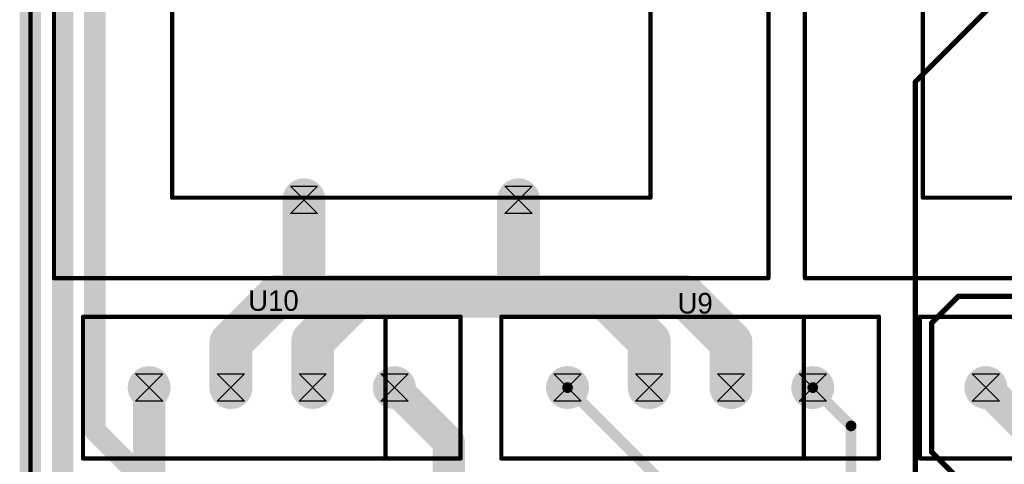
# Model space of a CAD drawing. Extents: x 74 to 326, y 70 to 232.
# Tile 6 of 138: x 74 to 120, y 153 to 173. Entities that reach past the tile are written whole.
import ezdxf

# ---------------------------------------------------------------- set-up
doc = ezdxf.new("R2010")
doc.units = 0
for name, color, linetype in [('Board', 3, 'CONTINUOUS'), ('Bottom', 2, 'CONTINUOUS'), ('Drill_Layer', 255, 'CONTINUOUS'), ('Gnd', 12, 'CONTINUOUS'), ('Pwr', 13, 'CONTINUOUS'), ('Top', 1, 'CONTINUOUS'), ('Top_Silk', 6, 'CONTINUOUS')]:
    doc.layers.add(name, color=color, linetype=linetype)

# ---------------------------------------------------------------- blocks, each defined once
blk = doc.blocks.new('Hour')
at = {"layer": 'Drill_Layer', "linetype": 'CONTINUOUS'}
for p, q in [((-12.7, 12.7), (12.7, 12.7)), ((-12.7, 12.7), (12.7, -12.7)), ((12.7, 12.7), (-12.7, -12.7)), ((12.7, -12.7), (-12.7, -12.7))]:
    blk.add_line(p, q, dxfattribs=at)
blk = doc.blocks.new('UNIT_DISC')
at = {"linetype": 'CONTINUOUS', "const_width": 0.5}
blk.add_lwpolyline([(0.25, 0, 1), (-0.25, 0, 1)], format="xyb", close=True, dxfattribs=at)
blk = doc.blocks.new('RS2_17990')
at = {"layer": 'Top_Silk', "linetype": 'CONTINUOUS', "const_width": 0.2}
for points in [[(77.45, 152.95), (77.45, 159.55)], [(77.45, 159.55), (95.05, 159.55)], [(91.55, 152.95), (91.55, 159.55)], [(95.05, 152.95), (95.05, 159.55)], [(95.05, 152.95), (77.45, 152.95)]]:
    blk.add_lwpolyline(points, dxfattribs=at)
at = {"layer": 'Top_Silk', "xscale": 0.2, "yscale": 0.2, "zscale": 0.2}
for p in [(77.45, 159.55), (77.45, 159.55), (91.55, 159.55), (95.05, 159.55), (95.05, 159.55), (77.45, 152.95), (77.45, 152.95), (91.55, 152.95), (95.05, 152.95), (95.05, 152.95)]:
    blk.add_blockref('UNIT_DISC', p, dxfattribs=at)
blk = doc.blocks.new('SHAPE_EL_787_787_0_0_0_0')
at = {"xscale": 2, "yscale": 2, "zscale": 2}
blk.add_blockref('UNIT_DISC', (0, 0), dxfattribs=at)
blk = doc.blocks.new('SHAPE_EL_669_669_0_0_0_0')
at = {"xscale": 1.7, "yscale": 1.7, "zscale": 1.7}
blk.add_blockref('UNIT_DISC', (0, 0), dxfattribs=at)
blk = doc.blocks.new('c2000h1200455')
at = {"layer": 'Bottom'}
blk.add_blockref('SHAPE_EL_787_787_0_0_0_0', (0, 0), dxfattribs=at)
at = {"layer": 'Gnd'}
blk.add_blockref('SHAPE_EL_669_669_0_0_0_0', (0, 0), dxfattribs=at)
at = {"layer": 'Pwr'}
blk.add_blockref('SHAPE_EL_669_669_0_0_0_0', (0, 0), dxfattribs=at)
at = {"layer": 'Top'}
blk.add_blockref('SHAPE_EL_787_787_0_0_0_0', (0, 0), dxfattribs=at)
blk = doc.blocks.new('c2000h1200433')
at = {"layer": 'Bottom'}
blk.add_blockref('SHAPE_EL_787_787_0_0_0_0', (0, 0), dxfattribs=at)
at = {"layer": 'Gnd'}
blk.add_blockref('SHAPE_EL_669_669_0_0_0_0', (0, 0), dxfattribs=at)
at = {"layer": 'Pwr'}
blk.add_blockref('SHAPE_EL_669_669_0_0_0_0', (0, 0), dxfattribs=at)
at = {"layer": 'Top'}
blk.add_blockref('SHAPE_EL_787_787_0_0_0_0', (0, 0), dxfattribs=at)
blk = doc.blocks.new('c2000h1200430')
at = {"layer": 'Bottom'}
blk.add_blockref('SHAPE_EL_787_787_0_0_0_0', (0, 0), dxfattribs=at)
at = {"layer": 'Gnd'}
blk.add_blockref('SHAPE_EL_669_669_0_0_0_0', (0, 0), dxfattribs=at)
at = {"layer": 'Pwr'}
blk.add_blockref('SHAPE_EL_669_669_0_0_0_0', (0, 0), dxfattribs=at)
at = {"layer": 'Top'}
blk.add_blockref('SHAPE_EL_787_787_0_0_0_0', (0, 0), dxfattribs=at)
blk = doc.blocks.new('c2000h1200456')
at = {"layer": 'Bottom'}
blk.add_blockref('SHAPE_EL_787_787_0_0_0_0', (0, 0), dxfattribs=at)
at = {"layer": 'Gnd'}
blk.add_blockref('SHAPE_EL_669_669_0_0_0_0', (0, 0), dxfattribs=at)
at = {"layer": 'Pwr'}
blk.add_blockref('SHAPE_EL_669_669_0_0_0_0', (0, 0), dxfattribs=at)
at = {"layer": 'Top'}
blk.add_blockref('SHAPE_EL_787_787_0_0_0_0', (0, 0), dxfattribs=at)
blk = doc.blocks.new('U10')
blk.add_blockref('RS2_17990', (0, 0))
at = {"rotation": 270}
for name, p in [('c2000h1200456', (80.535, 156.25)), ('c2000h1200430', (84.345, 156.25)), ('c2000h1200433', (88.155, 156.25)), ('c2000h1200455', (91.965, 156.25))]:
    blk.add_blockref(name, p, dxfattribs=at)
at = {"layer": 'Top_Silk'}
blk.add_text('U10', height=0.96, dxfattribs=at).set_placement((85.15, 159.825))
blk = doc.blocks.new('RS2_18104')
at = {"layer": 'Top_Silk', "linetype": 'CONTINUOUS', "const_width": 0.2}
for points in [[(96.95, 152.95), (96.95, 159.55)], [(96.95, 159.55), (114.55, 159.55)], [(111.05, 152.95), (111.05, 159.55)], [(114.55, 152.95), (114.55, 159.55)], [(114.55, 152.95), (96.95, 152.95)]]:
    blk.add_lwpolyline(points, dxfattribs=at)
at = {"layer": 'Top_Silk', "xscale": 0.2, "yscale": 0.2, "zscale": 0.2}
for p in [(96.95, 159.55), (96.95, 159.55), (111.05, 159.55), (114.55, 159.55), (114.55, 159.55), (96.95, 152.95), (96.95, 152.95), (111.05, 152.95), (114.55, 152.95), (114.55, 152.95)]:
    blk.add_blockref('UNIT_DISC', p, dxfattribs=at)
blk = doc.blocks.new('c2000h1200439')
at = {"layer": 'Bottom'}
blk.add_blockref('SHAPE_EL_787_787_0_0_0_0', (0, 0), dxfattribs=at)
at = {"layer": 'Gnd'}
blk.add_blockref('SHAPE_EL_669_669_0_0_0_0', (0, 0), dxfattribs=at)
at = {"layer": 'Pwr'}
blk.add_blockref('SHAPE_EL_669_669_0_0_0_0', (0, 0), dxfattribs=at)
at = {"layer": 'Top'}
blk.add_blockref('SHAPE_EL_787_787_0_0_0_0', (0, 0), dxfattribs=at)
blk = doc.blocks.new('c2000h1200443')
at = {"layer": 'Bottom'}
blk.add_blockref('SHAPE_EL_787_787_0_0_0_0', (0, 0), dxfattribs=at)
at = {"layer": 'Gnd'}
blk.add_blockref('SHAPE_EL_669_669_0_0_0_0', (0, 0), dxfattribs=at)
at = {"layer": 'Pwr'}
blk.add_blockref('SHAPE_EL_669_669_0_0_0_0', (0, 0), dxfattribs=at)
at = {"layer": 'Top'}
blk.add_blockref('SHAPE_EL_787_787_0_0_0_0', (0, 0), dxfattribs=at)
blk = doc.blocks.new('U9')
blk.add_blockref('RS2_18104', (0, 0))
at = {"rotation": 270}
for name, p in [('c2000h1200443', (100.035, 156.25)), ('c2000h1200430', (103.845, 156.25)), ('c2000h1200433', (107.655, 156.25)), ('c2000h1200439', (111.465, 156.25))]:
    blk.add_blockref(name, p, dxfattribs=at)
at = {"layer": 'Top_Silk'}
blk.add_text('U9', height=0.96, dxfattribs=at).set_placement((105.1625, 159.7))
blk = doc.blocks.new('TPK_2_24382')
at = {"layer": 'Top_Silk', "linetype": 'CONTINUOUS', "const_width": 0.2}
for points in [[(76.1, 188.65), (109.4, 188.65)], [(76.1, 161.35), (76.1, 188.65)], [(109.4, 188.65), (109.4, 161.35)], [(103.9, 184.9), (81.6, 184.9)], [(81.6, 184.9), (81.6, 165.1)], [(103.9, 165.1), (103.9, 184.9)], [(81.6, 165.1), (103.9, 165.1)], [(109.4, 161.35), (76.1, 161.35)]]:
    blk.add_lwpolyline(points, dxfattribs=at)
at = {"layer": 'Top_Silk', "xscale": 0.2, "yscale": 0.2, "zscale": 0.2}
for p in [(76.1, 188.65), (76.1, 188.65), (109.4, 188.65), (109.4, 188.65), (81.6, 184.9), (81.6, 184.9), (103.9, 184.9), (103.9, 184.9), (81.6, 165.1), (81.6, 165.1), (103.9, 165.1), (103.9, 165.1), (76.1, 161.35), (76.1, 161.35), (109.4, 161.35), (109.4, 161.35)]:
    blk.add_blockref('UNIT_DISC', p, dxfattribs=at)
blk = doc.blocks.new('c2000h1200426')
at = {"layer": 'Bottom'}
blk.add_blockref('SHAPE_EL_787_787_0_0_0_0', (0, 0), dxfattribs=at)
at = {"layer": 'Gnd'}
blk.add_blockref('SHAPE_EL_669_669_0_0_0_0', (0, 0), dxfattribs=at)
at = {"layer": 'Pwr'}
blk.add_blockref('SHAPE_EL_669_669_0_0_0_0', (0, 0), dxfattribs=at)
at = {"layer": 'Top'}
blk.add_blockref('SHAPE_EL_787_787_0_0_0_0', (0, 0), dxfattribs=at)
blk = doc.blocks.new('c2000h1200427')
at = {"layer": 'Bottom'}
blk.add_blockref('SHAPE_EL_787_787_0_0_0_0', (0, 0), dxfattribs=at)
at = {"layer": 'Gnd'}
blk.add_blockref('SHAPE_EL_669_669_0_0_0_0', (0, 0), dxfattribs=at)
at = {"layer": 'Pwr'}
blk.add_blockref('SHAPE_EL_669_669_0_0_0_0', (0, 0), dxfattribs=at)
at = {"layer": 'Top'}
blk.add_blockref('SHAPE_EL_787_787_0_0_0_0', (0, 0), dxfattribs=at)
blk = doc.blocks.new('T1')
blk.add_blockref('TPK_2_24382', (0, 0))
at = {"rotation": 90}
for name, p in [('c2000h1200427', (82.75, 185)), ('c2000h1200426', (102.75, 185)), ('c2000h1200430', (87.75, 165)), ('c2000h1200433', (97.75, 165))]:
    blk.add_blockref(name, p, dxfattribs=at)
at = {"layer": 'Top_Silk'}
blk.add_text('T1', height=1.6, dxfattribs=at).set_placement((86.1875, 189))
blk = doc.blocks.new('RS2_23317')
at = {"layer": 'Top_Silk', "linetype": 'CONTINUOUS', "const_width": 0.2}
for points in [[(116.45, 152.95), (116.45, 159.55)], [(116.45, 159.55), (134.05, 159.55)], [(130.55, 152.95), (130.55, 159.55)], [(134.05, 152.95), (134.05, 159.55)], [(134.05, 152.95), (116.45, 152.95)]]:
    blk.add_lwpolyline(points, dxfattribs=at)
at = {"layer": 'Top_Silk', "xscale": 0.2, "yscale": 0.2, "zscale": 0.2}
for p in [(116.45, 159.55), (116.45, 159.55), (130.55, 159.55), (134.05, 159.55), (134.05, 159.55), (116.45, 152.95), (116.45, 152.95), (130.55, 152.95), (134.05, 152.95), (134.05, 152.95)]:
    blk.add_blockref('UNIT_DISC', p, dxfattribs=at)
blk = doc.blocks.new('c2000h1200152')
at = {"layer": 'Bottom'}
blk.add_blockref('SHAPE_EL_787_787_0_0_0_0', (0, 0), dxfattribs=at)
at = {"layer": 'Gnd'}
blk.add_blockref('SHAPE_EL_669_669_0_0_0_0', (0, 0), dxfattribs=at)
at = {"layer": 'Pwr'}
blk.add_blockref('SHAPE_EL_669_669_0_0_0_0', (0, 0), dxfattribs=at)
at = {"layer": 'Top'}
blk.add_blockref('SHAPE_EL_787_787_0_0_0_0', (0, 0), dxfattribs=at)
blk = doc.blocks.new('c2000h120058')
at = {"layer": 'Bottom'}
blk.add_blockref('SHAPE_EL_787_787_0_0_0_0', (0, 0), dxfattribs=at)
at = {"layer": 'Gnd'}
blk.add_blockref('SHAPE_EL_669_669_0_0_0_0', (0, 0), dxfattribs=at)
at = {"layer": 'Pwr'}
blk.add_blockref('SHAPE_EL_669_669_0_0_0_0', (0, 0), dxfattribs=at)
at = {"layer": 'Top'}
blk.add_blockref('SHAPE_EL_787_787_0_0_0_0', (0, 0), dxfattribs=at)
blk = doc.blocks.new('c2000h120065')
at = {"layer": 'Bottom'}
blk.add_blockref('SHAPE_EL_787_787_0_0_0_0', (0, 0), dxfattribs=at)
at = {"layer": 'Gnd'}
blk.add_blockref('SHAPE_EL_669_669_0_0_0_0', (0, 0), dxfattribs=at)
at = {"layer": 'Pwr'}
blk.add_blockref('SHAPE_EL_669_669_0_0_0_0', (0, 0), dxfattribs=at)
at = {"layer": 'Top'}
blk.add_blockref('SHAPE_EL_787_787_0_0_0_0', (0, 0), dxfattribs=at)
blk = doc.blocks.new('c2000h120096')
at = {"layer": 'Bottom'}
blk.add_blockref('SHAPE_EL_787_787_0_0_0_0', (0, 0), dxfattribs=at)
at = {"layer": 'Gnd'}
blk.add_blockref('SHAPE_EL_669_669_0_0_0_0', (0, 0), dxfattribs=at)
at = {"layer": 'Pwr'}
blk.add_blockref('SHAPE_EL_669_669_0_0_0_0', (0, 0), dxfattribs=at)
at = {"layer": 'Top'}
blk.add_blockref('SHAPE_EL_787_787_0_0_0_0', (0, 0), dxfattribs=at)
blk = doc.blocks.new('U83')
blk.add_blockref('RS2_23317', (0, 0))
at = {"rotation": 270}
for name, p in [('c2000h120096', (119.535, 156.25)), ('c2000h120065', (123.345, 156.25)), ('c2000h120058', (127.155, 156.25)), ('c2000h1200152', (130.965, 156.25))]:
    blk.add_blockref(name, p, dxfattribs=at)
at = {"layer": 'Top_Silk'}
blk.add_text('U83', height=0.96, dxfattribs=at).set_placement((124.5375, 159.825))
blk = doc.blocks.new('TPK_2_25013')
at = {"layer": 'Top_Silk', "linetype": 'CONTINUOUS', "const_width": 0.2}
for points in [[(111.1, 188.65), (144.4, 188.65)], [(111.1, 161.35), (111.1, 188.65)], [(144.4, 188.65), (144.4, 161.35)], [(138.9, 184.9), (116.6, 184.9)], [(116.6, 184.9), (116.6, 165.1)], [(138.9, 165.1), (138.9, 184.9)], [(116.6, 165.1), (138.9, 165.1)], [(144.4, 161.35), (111.1, 161.35)]]:
    blk.add_lwpolyline(points, dxfattribs=at)
at = {"layer": 'Top_Silk', "xscale": 0.2, "yscale": 0.2, "zscale": 0.2}
for p in [(111.1, 188.65), (111.1, 188.65), (144.4, 188.65), (144.4, 188.65), (116.6, 184.9), (116.6, 184.9), (138.9, 184.9), (138.9, 184.9), (116.6, 165.1), (116.6, 165.1), (138.9, 165.1), (138.9, 165.1), (111.1, 161.35), (111.1, 161.35), (144.4, 161.35), (144.4, 161.35)]:
    blk.add_blockref('UNIT_DISC', p, dxfattribs=at)
blk = doc.blocks.new('c2000h12002')
at = {"layer": 'Bottom'}
blk.add_blockref('SHAPE_EL_787_787_0_0_0_0', (0, 0), dxfattribs=at)
at = {"layer": 'Gnd'}
blk.add_blockref('SHAPE_EL_669_669_0_0_0_0', (0, 0), dxfattribs=at)
at = {"layer": 'Pwr'}
blk.add_blockref('SHAPE_EL_669_669_0_0_0_0', (0, 0), dxfattribs=at)
at = {"layer": 'Top'}
blk.add_blockref('SHAPE_EL_787_787_0_0_0_0', (0, 0), dxfattribs=at)
blk = doc.blocks.new('T2')
blk.add_blockref('TPK_2_25013', (0, 0))
at = {"rotation": 90}
for name, p in [('c2000h1200427', (117.75, 185)), ('c2000h12002', (137.75, 185)), ('c2000h120065', (122.75, 165)), ('c2000h120058', (132.75, 165))]:
    blk.add_blockref(name, p, dxfattribs=at)
at = {"layer": 'Top_Silk'}
blk.add_text('T2', height=1.6, dxfattribs=at).set_placement((127.125, 189))

msp = doc.modelspace()

# ---------------------------------------------------------------- linework, layer by layer
at = {"layer": 'Board', "linetype": 'CONTINUOUS', "const_width": 0.2}
msp.add_lwpolyline([(75, 230), (75, 70)], dxfattribs=at)
at = {"layer": 'Bottom', "linetype": 'CONTINUOUS'}
for points, const_width in [([(76.5, 146), (76.5, 195.75)], 1), ([(78, 195), (78, 154.25)], 1), ([(116.25, 170.5), (121.25, 175.5)], 0.25), ([(116.25, 122.75), (116.25, 170.5)], 0.25), ([(87.75, 165), (87.75, 160.5)], 2), ([(84.345, 158.345), (86.5, 160.5)], 2), ([(86.5, 160.5), (87.75, 160.5)], 2), ([(87.75, 160.5), (101.75, 160.5)], 2), ([(101.75, 160.5), (103.845, 158.405)], 2), ([(84.345, 156.25), (84.345, 158.345)], 2), ([(103.845, 158.405), (103.845, 156.25)], 2), ([(119.535, 156.25), (123.285, 152.5)], 1.5), ([(78, 154.25), (80.25, 152)], 1)]:
    msp.add_lwpolyline(points, dxfattribs=dict(at, const_width=const_width))
at = {"layer": 'Gnd', "linetype": 'CONTINUOUS', "const_width": 1}
msp.add_lwpolyline([(75, 230), (75, 70)], dxfattribs=at)
at = {"layer": 'Pwr', "linetype": 'CONTINUOUS'}
for points, const_width in [([(75, 230), (75, 70)], 1), ([(75, 230), (75, 118)], 0.5)]:
    msp.add_lwpolyline(points, dxfattribs=dict(at, const_width=const_width))
at = {"layer": 'Top', "linetype": 'CONTINUOUS'}
for points, const_width in [([(97.75, 165), (97.75, 160.5)], 2), ([(88.155, 158.405), (90.25, 160.5)], 2), ([(90.25, 160.5), (97.75, 160.5)], 2), ([(97.75, 160.5), (105.5, 160.5)], 2), ([(105.5, 160.5), (107.655, 158.345)], 2), ([(117, 159.25), (118.25, 160.5)], 0.25), ([(118.25, 160.5), (123, 160.5)], 0.25), ([(88.155, 156.25), (88.155, 158.405)], 2), ([(107.655, 158.345), (107.655, 156.25)], 2), ([(117, 153.25), (117, 159.25)], 0.25), ([(80.535, 156.25), (80.535, 126.965)], 1.5), ([(94.5, 153.715), (91.965, 156.25)], 1.5), ([(104.285, 152), (100.035, 156.25)], 0.5), ([(113.25, 154.465), (111.465, 156.25)], 0.5), ([(113.25, 150.35), (113.25, 154.465)], 0.5), ([(94.5, 132), (94.5, 153.715)], 1.5), ([(118.25, 152), (117, 153.25)], 0.25)]:
    msp.add_lwpolyline(points, dxfattribs=dict(at, const_width=const_width))

# ---------------------------------------------------------------- block references
for name in ['T1', 'T2', 'U10', 'U9', 'U83']:
    msp.add_blockref(name, (0, 0))
at = {"layer": 'Bottom'}
for p, xscale, yscale, zscale in [((116.25, 170.5), 0.25, 0.25, 0.25), ((116.25, 170.5), 0.25, 0.25, 0.25), ((87.75, 165), 2, 2, 2), ((86.5, 160.5), 2, 2, 2), ((86.5, 160.5), 2, 2, 2), ((87.75, 160.5), 2, 2, 2), ((87.75, 160.5), 2, 2, 2), ((87.75, 160.5), 2, 2, 2), ((101.75, 160.5), 2, 2, 2), ((101.75, 160.5), 2, 2, 2), ((84.345, 158.345), 2, 2, 2), ((84.345, 158.345), 2, 2, 2), ((103.845, 158.405), 2, 2, 2), ((103.845, 158.405), 2, 2, 2), ((84.345, 156.25), 2, 2, 2), ((103.845, 156.25), 2, 2, 2), ((119.535, 156.25), 1.5, 1.5, 1.5)]:
    msp.add_blockref('UNIT_DISC', p, dxfattribs=dict(at, xscale=xscale, yscale=yscale, zscale=zscale))
msp.add_blockref('UNIT_DISC', (78, 154.25), dxfattribs=at)
msp.add_blockref('UNIT_DISC', (78, 154.25), dxfattribs=at)
at = {"layer": 'Drill_Layer', "xscale": 0.05, "yscale": 0.05, "zscale": 0.05}
for p in [(87.75, 165), (97.75, 165), (80.535, 156.25), (84.345, 156.25), (88.155, 156.25), (91.965, 156.25), (100.035, 156.25), (103.845, 156.25), (107.655, 156.25), (111.465, 156.25), (119.535, 156.25)]:
    msp.add_blockref('Hour', p, dxfattribs=at)
at = {"layer": 'Top'}
for p, xscale, yscale, zscale in [((97.75, 165), 2, 2, 2), ((90.25, 160.5), 2, 2, 2), ((90.25, 160.5), 2, 2, 2), ((97.75, 160.5), 2, 2, 2), ((97.75, 160.5), 2, 2, 2), ((97.75, 160.5), 2, 2, 2), ((105.5, 160.5), 2, 2, 2), ((105.5, 160.5), 2, 2, 2), ((118.25, 160.5), 0.25, 0.25, 0.25), ((118.25, 160.5), 0.25, 0.25, 0.25), ((88.155, 158.405), 2, 2, 2), ((88.155, 158.405), 2, 2, 2), ((107.655, 158.345), 2, 2, 2), ((107.655, 158.345), 2, 2, 2), ((117, 159.25), 0.25, 0.25, 0.25), ((117, 159.25), 0.25, 0.25, 0.25), ((80.535, 156.25), 1.5, 1.5, 1.5), ((88.155, 156.25), 2, 2, 2), ((91.965, 156.25), 1.5, 1.5, 1.5), ((107.655, 156.25), 2, 2, 2), ((100.035, 156.25), 0.5, 0.5, 0.5), ((111.465, 156.25), 0.5, 0.5, 0.5), ((113.25, 154.465), 0.5, 0.5, 0.5), ((113.25, 154.465), 0.5, 0.5, 0.5), ((94.5, 153.715), 1.5, 1.5, 1.5), ((94.5, 153.715), 1.5, 1.5, 1.5), ((117, 153.25), 0.25, 0.25, 0.25), ((117, 153.25), 0.25, 0.25, 0.25)]:
    msp.add_blockref('UNIT_DISC', p, dxfattribs=dict(at, xscale=xscale, yscale=yscale, zscale=zscale))

doc.saveas('drawing.dxf')
